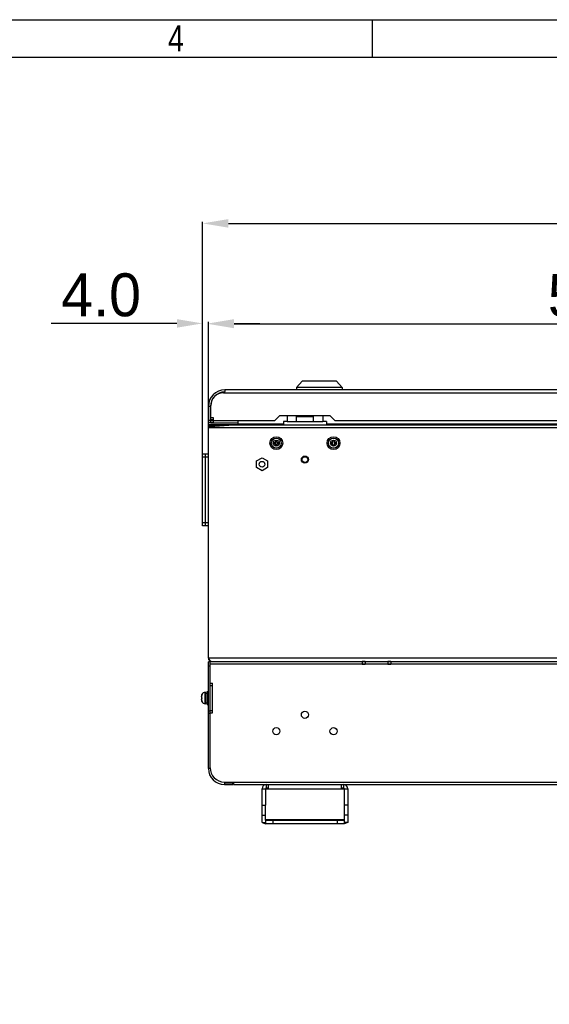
# Model space of a CAD drawing. Header units: millimetres. Extents: x 2423 to 7028, y 909 to 2460.
# Tile 49 of 60: x 5685 to 6055, y 1771 to 2460. Entities that reach past the tile are written whole.
import ezdxf
from ezdxf.enums import TextEntityAlignment as Align

# ---------------------------------------------------------------- set-up
doc = ezdxf.new("R2010")
doc.units = ezdxf.units.MM
doc.layers.add('DIM', color=2, linetype='Continuous')
doc.dimstyles.get("Standard").update_dxf_attribs({"dimscale": 6, "dimtxt": 5, "dimasz": 3, "dimexe": 0.18, "dimexo": 0.0625, "dimgap": 0.8, "dimtad": 1, "dimtoh": 1, "dimdec": 1, "dimzin": 0, "dimdsep": 46, "dimtxsty": 'Standard', "dimcen": 0.09, "dimclrd": 256, "dimclre": 256, "dimclrt": 256, "dimadec": 0, "dimazin": 2, "dimtfac": 1, "dimtdec": 1, "dimtofl": 0, "dimtmove": 0, "dimatfit": 3, "dimfxl": 0, "dimtolj": 1, "dimtzin": 0, "dimarcsym": 0})

# ---------------------------------------------------------------- blocks, each defined once
blk = doc.blocks.new('3')
at = {"color": 2}
blk.add_line((7310.12, 1548.82), (7310.12, 1524.82), dxfattribs=at)
for points in [[(6302.12, 123.22), (6302.12, 1548.82), (8318.12, 1548.82), (8318.12, 123.22)], [(6422.12, 147.22), (6422.12, 1524.82), (8294.12, 1524.82), (8294.12, 147.22)]]:
    blk.add_lwpolyline(points, close=True, dxfattribs=at)
at = {"color": 2, "width": 0.8}
blk.add_text('4', height=16.8, dxfattribs=at).set_placement((7184.12, 1536.82), align=Align.MIDDLE_CENTER)
for tag, height, p in [('整机外形图', 19.2, (7909.61, 256.24)), ('当前页', 12, (8078.12, 207.22)), ('总页数', 12, (8222.12, 207.22))]:
    blk.add_attdef(tag, text='', height=height, dxfattribs=at).set_placement(p, align=Align.MIDDLE)
at = {"color": 7, "width": 0.8}
for tag, height, p in [('编号', 19.2, (8153.31, 252.27)), ('比例', 12, (7958.12, 171.22))]:
    blk.add_attdef(tag, text='', height=height, dxfattribs=at).set_placement(p, align=Align.MIDDLE)
blk = doc.blocks.new('*D21')
at = {"layer": 'Defpoints', "color": 0}
for p in [(6391.55, 2247.19), (5816.55, 2189.59), (6391.55, 2189.59)]:
    blk.add_point(p, dxfattribs=at)
at = {"layer": 'DIM', "lineweight": -2}
for p, q in [((5816.55, 2189.96), (5816.55, 2248.27)), ((5834.55, 2247.19), (6373.55, 2247.19)), ((6391.55, 2189.96), (6391.55, 2248.27))]:
    blk.add_line(p, q, dxfattribs=at)
at = {"layer": 'DIM'}
for points in [[(5834.55, 2250.19), (5834.55, 2244.19), (5816.55, 2247.19)], [(6373.55, 2250.19), (6373.55, 2244.19), (6391.55, 2247.19)]]:
    blk.add_solid(points, dxfattribs=at)
at = {"layer": 'DIM', "insert": (6104.05, 2266.99), "char_height": 30, "attachment_point": 5}
blk.add_mtext('\\A1;575.0', dxfattribs=at)
blk = doc.blocks.new('*D22')
at = {"layer": 'Defpoints', "color": 0}
for p in [(6490.85, 2317.55), (5812.55, 2106.09), (6490.85, 2056.09)]:
    blk.add_point(p, dxfattribs=at)
at = {"layer": 'DIM', "lineweight": -2}
for p, q in [((5812.55, 2106.46), (5812.55, 2318.63)), ((5830.55, 2317.55), (6472.85, 2317.55)), ((6490.85, 2056.46), (6490.85, 2318.63))]:
    blk.add_line(p, q, dxfattribs=at)
at = {"layer": 'DIM'}
for points in [[(5830.55, 2320.55), (5830.55, 2314.55), (5812.55, 2317.55)], [(6472.85, 2320.55), (6472.85, 2314.55), (6490.85, 2317.55)]]:
    blk.add_solid(points, dxfattribs=at)
at = {"layer": 'DIM', "insert": (6151.7, 2337.35), "char_height": 30, "attachment_point": 5}
blk.add_mtext('\\A1;678.3', dxfattribs=at)
blk = doc.blocks.new('*D23')
at = {"layer": 'Defpoints', "color": 0}
for p in [(5816.55, 2247.58), (5812.55, 2106.09), (5816.55, 2106.09)]:
    blk.add_point(p, dxfattribs=at)
at = {"layer": 'DIM', "lineweight": -2}
for p, q in [((5794.55, 2247.58), (5706.62, 2247.58)), ((5812.55, 2106.46), (5812.55, 2248.66)), ((5816.55, 2106.46), (5816.55, 2248.66)), ((5834.55, 2247.58), (5852.55, 2247.58))]:
    blk.add_line(p, q, dxfattribs=at)
at = {"layer": 'DIM'}
for points in [[(5794.55, 2250.58), (5794.55, 2244.58), (5812.55, 2247.58)], [(5834.55, 2250.58), (5834.55, 2244.58), (5816.55, 2247.58)]]:
    blk.add_solid(points, dxfattribs=at)
at = {"layer": 'DIM', "insert": (5741.58, 2267.38), "char_height": 30, "attachment_point": 5}
blk.add_mtext('\\A1;4.0', dxfattribs=at)

msp = doc.modelspace()

# ---------------------------------------------------------------- linework, layer by layer
for p, q in [((5882.05, 2207.09), (5878.05, 2202.84)), ((5906.05, 2207.09), (5882.05, 2207.09)), ((5906.05, 2207.09), (5910.05, 2202.84)), ((5827.25, 2199.09), (6380.85, 2199.09)), ((5828.05, 2201.09), (5828.05, 2199.85)), ((6380.05, 2201.09), (5828.05, 2201.09)), ((5828.05, 2199.09), (5828.05, 2199.85)), ((5878.05, 2202.84), (5878.05, 2201.09)), ((5910.05, 2202.84), (5878.05, 2202.84)), ((5910.05, 2202.84), (5910.05, 2201.09)), ((5818.25, 2179.59), (5818.25, 2190.09)), ((5816.55, 2178.09), (5816.55, 2189.59)), ((5816.55, 2189.59), (5818.05, 2189.59)), ((5818.05, 2178.09), (5818.05, 2189.59)), ((5818.05, 2179.59), (5816.55, 2179.59)), ((5818.05, 2178.09), (5816.55, 2178.09)), ((5816.55, 2176.59), (5816.55, 2175.39)), ((5816.55, 2013.49), (5816.55, 2176.59)), ((5816.55, 2175.39), (5818.95, 2176.59)), ((5816.55, 2176.59), (5817.75, 2175.29)), ((5837.35, 2176.59), (5816.55, 2176.59)), ((5816.55, 2176.59), (6391.55, 2176.59)), ((5816.55, 2176.59), (5823.23, 2176.55)), ((5837.35, 2176.59), (5817.75, 2175.29)), ((5818.05, 2178.09), (5818.05, 2181.59)), ((5820.05, 2181.59), (5818.05, 2181.59)), ((5820.05, 2180.09), (5818.05, 2180.09)), ((5820.05, 2179.59), (5818.05, 2179.59)), ((5820.05, 2178.09), (5818.05, 2178.09)), ((5818.25, 2178.09), (5818.25, 2179.59)), ((5818.25, 2179.59), (5863.05, 2179.59)), ((5818.25, 2178.09), (5837.35, 2178.09)), ((5820.05, 2178.09), (5820.05, 2181.59)), ((5837.35, 2176.59), (5837.35, 2179.59)), ((5869.05, 2177.09), (5837.35, 2177.09)), ((5863.05, 2179.59), (5866.55, 2183.09)), ((5866.55, 2183.09), (5901.55, 2183.09)), ((5869.05, 2177.59), (5868.05, 2176.59)), ((5869.05, 2179.09), (5869.05, 2176.59)), ((5871.55, 2179.09), (5869.05, 2179.09)), ((5871.55, 2183.09), (5871.55, 2179.09)), ((5871.55, 2179.09), (5896.55, 2179.09)), ((5878.05, 2179.09), (5878.05, 2183.09)), ((5890.05, 2182.34), (5878.05, 2182.34)), ((5890.05, 2179.09), (5890.05, 2183.09)), ((5896.55, 2183.09), (5896.55, 2179.09)), ((5899.05, 2179.09), (5896.55, 2179.09)), ((5899.05, 2179.09), (5899.05, 2176.59)), ((5899.05, 2177.59), (5900.05, 2176.59)), ((6294.05, 2177.09), (5899.05, 2177.09)), ((5901.55, 2183.09), (5905.05, 2179.59)), ((5905.05, 2179.59), (6288.05, 2179.59)), ((5817.51, 2176.11), (5816.55, 2175.39)), ((5816.55, 2175.39), (5817.11, 2175.72)), ((5816.55, 2175.39), (5817.75, 2175.29)), ((5816.55, 2013.49), (5816.55, 2175.29)), ((5816.55, 2174.89), (6391.55, 2174.89)), ((5862.3, 2163.4), (5862.3, 2164.27)), ((5862.3, 2164.27), (5863.61, 2164.27)), ((5863.61, 2163.4), (5862.3, 2163.4)), ((5863.61, 2164.27), (5863.61, 2165.59)), ((5863.61, 2165.59), (5864.49, 2165.59)), ((5863.61, 2162.09), (5863.61, 2163.4)), ((5864.49, 2165.59), (5864.49, 2164.27)), ((5864.49, 2164.27), (5865.8, 2164.27)), ((5864.49, 2163.4), (5864.49, 2162.09)), ((5865.8, 2163.4), (5864.49, 2163.4)), ((5865.8, 2164.27), (5865.8, 2163.4)), ((5902.3, 2163.4), (5902.3, 2164.27)), ((5902.3, 2164.27), (5903.61, 2164.27)), ((5903.61, 2163.4), (5902.3, 2163.4)), ((5903.61, 2164.27), (5903.61, 2165.59)), ((5903.61, 2165.59), (5904.49, 2165.59)), ((5903.61, 2162.09), (5903.61, 2163.4)), ((5904.49, 2165.59), (5904.49, 2164.27)), ((5904.49, 2164.27), (5905.8, 2164.27)), ((5904.49, 2163.4), (5904.49, 2162.09)), ((5905.8, 2163.4), (5904.49, 2163.4)), ((5905.8, 2164.27), (5905.8, 2163.4)), ((5812.55, 2106.09), (5812.55, 2156.09)), ((5816.55, 2156.09), (5812.55, 2156.09)), ((5814.55, 2106.09), (5814.55, 2156.09)), ((5864.49, 2162.09), (5863.61, 2162.09)), ((5904.49, 2162.09), (5903.61, 2162.09)), ((5816.55, 2154.09), (5812.55, 2154.09)), ((5850.1, 2151.37), (5854.05, 2153.65)), ((5850.1, 2146.81), (5850.1, 2151.37)), ((5854.05, 2153.65), (5858, 2151.37)), ((5858, 2151.37), (5858, 2146.81)), ((5854.05, 2144.53), (5850.1, 2146.81)), ((5858, 2146.81), (5854.05, 2144.53)), ((5816.55, 2108.09), (5812.55, 2108.09)), ((5816.55, 2106.09), (5812.55, 2106.09)), ((6391.55, 2013.49), (5816.55, 2013.49)), ((5817.75, 1936.79), (5817.75, 2011.09)), ((5817.75, 2011.09), (6390.35, 2011.09)), ((5924.05, 2011.09), (5924.05, 2009.09)), ((5926.05, 2011.09), (5924.05, 2011.09)), ((5926.05, 2011.09), (5926.05, 2009.09)), ((5942.05, 2011.09), (5942.05, 2009.09)), ((5944.05, 2011.09), (5942.05, 2011.09)), ((5944.05, 2011.09), (5944.05, 2009.09)), ((5816.55, 1936.29), (5816.55, 2010.89)), ((5817.75, 2010.89), (5816.55, 2010.89)), ((5817.75, 2007.89), (5816.55, 2007.89)), ((5817.75, 2009.39), (6390.35, 2009.39)), ((5926.05, 2009.09), (5924.05, 2009.09)), ((5944.05, 2009.09), (5942.05, 2009.09)), ((5817.75, 1995.89), (5819.45, 1995.89)), ((5817.75, 1994.39), (5819.45, 1994.39)), ((5819.45, 1975.29), (5819.45, 1995.89)), ((5811.59, 1986.09), (5811.89, 1986.09)), ((5811.89, 1985.09), (5811.59, 1985.09)), ((5811.87, 1987.59), (5811.89, 1987.59)), ((5811.89, 1983.59), (5811.87, 1983.59)), ((5812.07, 1983.05), (5812.07, 1988.12)), ((5814.28, 1981.59), (5814.28, 1989.59)), ((5814.28, 1989.59), (5814.65, 1989.59)), ((5814.65, 1981.59), (5814.65, 1989.59)), ((5814.65, 1988.98), (5815.75, 1988.98)), ((5815.75, 1981.09), (5815.75, 1990.09)), ((5815.75, 1990.09), (5816.55, 1990.09)), ((5814.28, 1981.59), (5814.65, 1981.59)), ((5814.65, 1982.2), (5815.75, 1982.2)), ((5815.75, 1981.09), (5816.55, 1981.09)), ((5817.75, 1976.79), (5819.45, 1976.79)), ((5816.55, 1976.49), (5817.75, 1976.49)), ((5817.75, 1974.79), (5816.55, 1974.79)), ((5817.75, 1975.29), (5819.45, 1975.29)), ((5817.82, 1936.29), (5816.55, 1936.29)), ((5827.75, 1926.79), (6380.35, 1926.79)), ((5827.75, 1926.29), (5827.75, 1925.09)), ((5833.55, 1926.29), (5827.75, 1926.29)), ((5833.55, 1925.09), (5827.75, 1925.09)), ((5827.75, 1925.09), (5833.55, 1925.09)), ((5833.55, 1925.09), (5833.55, 1926.79)), ((5833.55, 1926.29), (5833.55, 1925.09)), ((5834.05, 1926.79), (5834.05, 1925.09)), ((5834.05, 1925.09), (6374.05, 1925.09)), ((5854.05, 1898.59), (5854.05, 1922.09)), ((5854.05, 1922.09), (5914.05, 1922.09)), ((5856.55, 1922.09), (5856.55, 1910.59)), ((5857.05, 1925.09), (5857.05, 1922.59)), ((5858.55, 1922.59), (5857.05, 1922.59)), ((5858.55, 1922.09), (5858.55, 1925.09)), ((5909.55, 1922.09), (5909.55, 1925.09)), ((5911.05, 1922.59), (5909.55, 1922.59)), ((5911.05, 1925.09), (5911.05, 1922.59)), ((5911.55, 1922.09), (5911.55, 1910.59)), ((5914.05, 1922.09), (5914.05, 1898.59)), ((5854.05, 1910.59), (5856.55, 1910.59)), ((5856.55, 1900.09), (5856.55, 1910.59)), ((5911.55, 1910.59), (5911.55, 1900.09)), ((5914.05, 1910.59), (5911.55, 1910.59)), ((5854.05, 1903.59), (5856.55, 1903.59)), ((5914.05, 1903.59), (5911.55, 1903.59)), ((5854.05, 1898.59), (5856.55, 1897.59)), ((5854.05, 1898.59), (5856.55, 1898.59)), ((5856.55, 1900.59), (5911.55, 1900.59)), ((5856.55, 1900.09), (5856.55, 1897.59)), ((5856.55, 1900.09), (5911.55, 1900.09)), ((5911.55, 1897.59), (5856.55, 1897.59)), ((5858.55, 1900.09), (5858.55, 1900.59)), ((5861.55, 1900.09), (5861.55, 1897.59)), ((5906.55, 1900.09), (5906.55, 1897.59)), ((5909.55, 1900.09), (5909.55, 1900.59)), ((5911.55, 1900.09), (5911.55, 1897.59)), ((5914.05, 1898.59), (5911.55, 1898.59)), ((5914.05, 1898.59), (5911.55, 1897.59))]:
    msp.add_line(p, q)
for centre, radius in [((5864.05, 2163.84), 4.5), ((5864.05, 2163.84), 3.5), ((5864.05, 2163.84), 2.12), ((5904.05, 2163.84), 4.5), ((5904.05, 2163.84), 3.5), ((5904.05, 2163.84), 2.12), ((5854.05, 2149.09), 2), ((5884.05, 2152.34), 2.5), ((5884.05, 2152.34), 2), ((5884.05, 1973.84), 2.5), ((5864.05, 1962.34), 2.5), ((5904.05, 1962.34), 2.5)]:
    msp.add_circle(centre, radius)
for centre, radius, start, end in [((5828.05, 2189.59), 11.5, 90, 180), ((5828.05, 2189.59), 10, 90, 180), ((5827.25, 2190.09), 9, 90, 180), ((5818.95, 2174.19), 2.4, 90, 140.16019), ((5818.95, 2013.49), 2.4, 180, 270), ((5818.05, 1985.59), 6.48, 162.02472, 175.57514), ((5818.05, 1985.59), 6.48, 184.42486, 197.97528), ((5818.05, 1985.59), 6.5, 157.03032, 162.07979), ((5818.05, 1985.59), 6.18, 175.36285, 184.63715), ((5818.05, 1985.59), 6.5, 197.92021, 202.96968), ((5814.28, 1987.19), 2.4, 90, 157.03032), ((5814.28, 1983.99), 2.4, 202.96968, 270), ((5827.75, 1936.29), 11.2, 180, 270), ((5827.75, 1936.79), 10, 180, 270), ((5857.05, 1922.09), 3, 90, 180), ((5857.05, 1922.09), 0.5, 90, 180), ((5911.05, 1922.09), 3, 0, 90), ((5911.05, 1922.09), 0.5, 0, 90)]:
    msp.add_arc(centre, radius, start, end)
for points in [[(5816.55, 2175.39), (5817.66, 2175.59), (5819.9, 2175.94), (5822.1, 2176.49), (5823.23, 2176.59)], [(5816.55, 2013.49), (5816.67, 2013.3), (5816.8, 2013.1), (5816.92, 2012.91)]]:
    msp.add_open_spline(points, degree=3)
for points, knots in [([(5816.92, 2012.91), (5816.96, 2012.86), (5817.1, 2012.65), (5817.24, 2012.44), (5817.35, 2012.29)], [0, 0, 0, 0, 0.256844, 1, 1, 1, 1]), ([(5817.35, 2012.29), (5817.42, 2012.2), (5817.66, 2011.88), (5817.93, 2011.59), (5818.15, 2011.41)], [0, 0, 0, 0, 0.27622, 1, 1, 1, 1]), ([(5818.15, 2011.41), (5818.21, 2011.36), (5818.45, 2011.19), (5818.74, 2011.09), (5818.95, 2011.09)], [0, 0, 0, 0, 0.279478, 1, 1, 1, 1])]:
    msp.add_open_spline(points, degree=3, knots=knots)

# ---------------------------------------------------------------- block references
at = {"xscale": 1.088, "yscale": 1.088, "zscale": 1.088}
msp.add_blockref('3', (-2022.45, 774.9), dxfattribs=at)

# ---------------------------------------------------------------- dimensions: what is measured, and where the dimension line sits
at = {"layer": 'DIM'}
for base, p1, p2, picture, middle in [((6490.85, 2317.55), (5812.55, 2106.09), (6490.85, 2056.09), '*D22', (6151.7, 2337.35)), ((6391.55, 2247.19), (5816.55, 2189.59), (6391.55, 2189.59), '*D21', (6104.05, 2266.99))]:
    dim = msp.add_linear_dim(base=base, p1=p1, p2=p2, dimstyle='Standard', dxfattribs=at)
    dim.commit()
    dim.dimension.update_dxf_attribs({"geometry": picture, "text_midpoint": middle})
dim = msp.add_linear_dim(base=(5816.55, 2247.58), p1=(5812.55, 2106.09), p2=(5816.55, 2106.09), dimstyle='Standard', dxfattribs=at)
dim.commit()
dim.dimension.update_dxf_attribs({"geometry": '*D23', "text_midpoint": (5741.58, 2247.58), "dimtype": 160})

doc.saveas('drawing.dxf')
